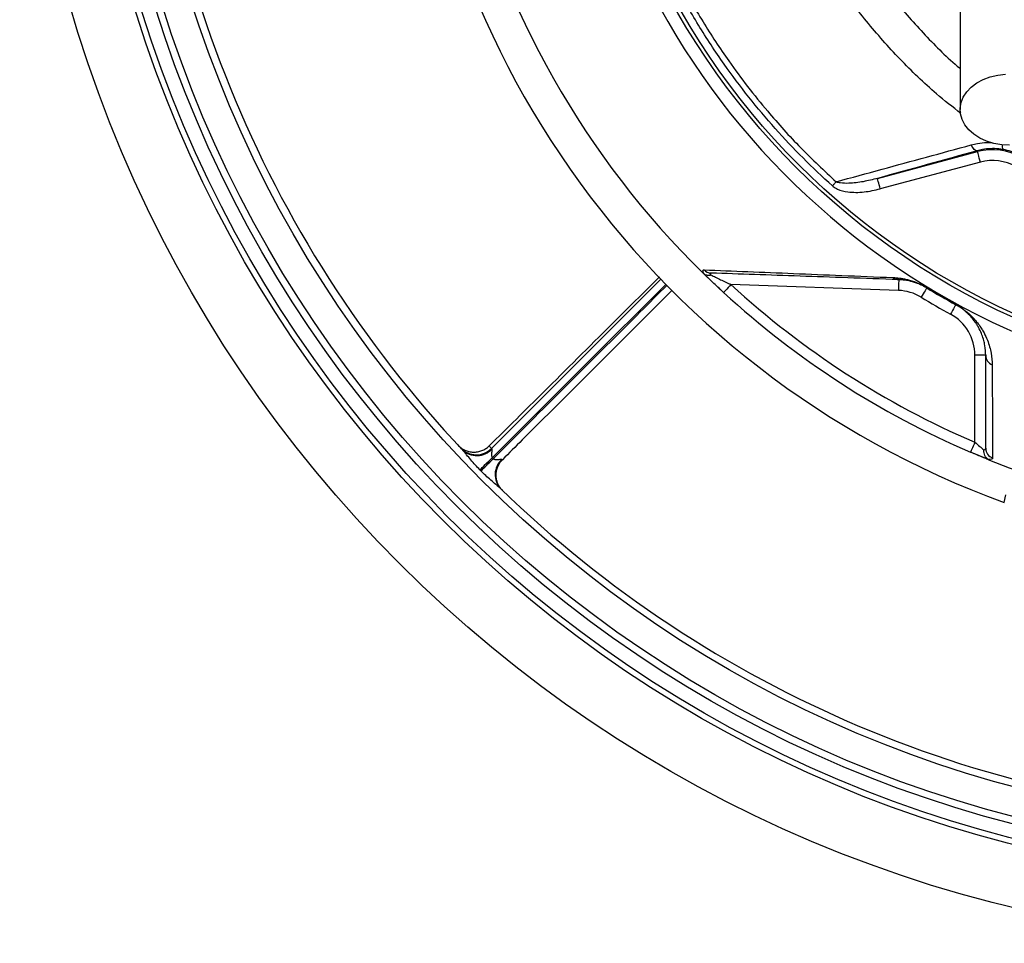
# Model space of a CAD drawing. Header units: millimetres. Extents: x 1997 to 3435, y 2451 to 3889.
# Tile 1 of 9: x 1997 to 2543, y 2451 to 2963. Entities that reach past the tile are written whole.
import ezdxf

# ---------------------------------------------------------------- set-up
doc = ezdxf.new("R2010")
doc.units = ezdxf.units.MM
doc.header["$LTSCALE"] = 2

msp = doc.modelspace()

# ---------------------------------------------------------------- linework, layer by layer
at = {"color": 7, "linetype": 'Continuous', "lineweight": 25}
for p, q in [((2473.14, 2874.93), (2528.65, 2889.81)), ((2528.53, 2890.28), (2528.65, 2889.81)), ((2530.21, 2884.02), (2474.69, 2869.14)), ((2484.76, 2812.81), (2391.92, 2816.05)), ((2527.18, 2728.6), (2527.18, 2776.82)), ((2533.18, 2776.82), (2527.18, 2776.82)), ((2534.66, 2718.99), (2524.81, 2723.09)), ((2265.27, 2701.8), (2265.21, 2701.87)), ((2543.5, 2695.2), (2544.35, 2699.44))]:
    msp.add_line(p, q, dxfattribs=at)
at = {"color": 7, "linetype": 'Continuous', "lineweight": 25, "flags": 128}
for points in [[(2546.46, 2893.34), (2542.05, 2893.6), (2537.75, 2894.36), (2533.68, 2895.6), (2529.94, 2897.3), (2526.63, 2899.41), (2523.83, 2901.87), (2521.62, 2904.62), (2520.05, 2907.59), (2519.16, 2910.71), (2518.98, 2913.88), (2519.52, 2917.04), (2520.75, 2920.09), (2522.65, 2922.96), (2525.16, 2925.58), (2528.23, 2927.87), (2531.76, 2929.78), (2535.68, 2931.25), (2539.88, 2932.26), (2544.25, 2932.77)], [(2528.53, 2890.28), (2528.13, 2890.26), (2527.71, 2890.38), (2527.27, 2890.62), (2526.83, 2891), (2526.39, 2891.49), (2525.96, 2892.08), (2525.55, 2892.77), (2525.18, 2893.53)], [(2530.21, 2884.02), (2529.91, 2885.13), (2529.62, 2886.21), (2529.35, 2887.2), (2529.12, 2888.08), (2528.92, 2888.8), (2528.78, 2889.34), (2528.69, 2889.68), (2528.65, 2889.81)], [(2448.17, 2870.78), (2448.44, 2871.08), (2448.71, 2871.38), (2448.98, 2871.68), (2449.25, 2871.97), (2449.51, 2872.26), (2449.76, 2872.54), (2450, 2872.82), (2450.24, 2873.08)], [(2474.69, 2869.14), (2474.39, 2870.26), (2474.1, 2871.33), (2473.83, 2872.33), (2473.6, 2873.2), (2473.41, 2873.92), (2473.26, 2874.46), (2473.17, 2874.81), (2473.14, 2874.93)], [(2387.86, 2811.63), (2384.77, 2814.49), (2376.34, 2822.56)], [(2484.97, 2818.8), (2484.97, 2818.69), (2484.96, 2818.35), (2484.94, 2817.79), (2484.91, 2817.05), (2484.88, 2816.14), (2484.84, 2815.1), (2484.81, 2813.98), (2484.76, 2812.81)], [(2391.92, 2816.05), (2391.13, 2815.19), (2390.37, 2814.36), (2389.67, 2813.59), (2389.05, 2812.92), (2388.55, 2812.37), (2388.17, 2811.96), (2387.94, 2811.71), (2387.86, 2811.63)], [(2500.47, 2814.17), (2500.41, 2814.07), (2500.23, 2813.78), (2499.95, 2813.31), (2499.56, 2812.67), (2499.09, 2811.89), (2498.55, 2811), (2497.96, 2810.04), (2497.36, 2809.04)], [(2500.55, 2814.3), (2500.53, 2814.27), (2500.52, 2814.24), (2500.5, 2814.22), (2500.49, 2814.2), (2500.48, 2814.19), (2500.48, 2814.18), (2500.47, 2814.17), (2500.47, 2814.17)], [(2516.56, 2804.88), (2516.5, 2804.78), (2516.34, 2804.48), (2516.07, 2804), (2515.71, 2803.34), (2515.27, 2802.55), (2514.78, 2801.64), (2514.23, 2800.65), (2513.67, 2799.62)], [(2516.63, 2805.02), (2516.61, 2804.99), (2516.6, 2804.96), (2516.58, 2804.94), (2516.57, 2804.92), (2516.57, 2804.9), (2516.56, 2804.89), (2516.56, 2804.89), (2516.56, 2804.88)], [(2527.18, 2728.6), (2526.72, 2727.53), (2526.27, 2726.49), (2525.86, 2725.54), (2525.5, 2724.7), (2525.21, 2724.02), (2524.99, 2723.51), (2524.86, 2723.19), (2524.81, 2723.09)], [(2252.66, 2713.29), (2253.29, 2713.91), (2254.01, 2714.61), (2254.81, 2715.4), (2255.67, 2716.25), (2256.6, 2717.16), (2257.57, 2718.11), (2258.56, 2719.09), (2259.58, 2720.09)], [(2253.24, 2712.7), (2253.87, 2713.32), (2254.58, 2714.03), (2255.38, 2714.81), (2256.25, 2715.67), (2257.17, 2716.58), (2258.14, 2717.53), (2259.13, 2718.52), (2260.15, 2719.51)]]:
    msp.add_lwpolyline(points, dxfattribs=at)
at = {"color": 8, "linetype": 'Continuous', "lineweight": 25, "flags": 128}
for points in [[(2259.13, 2725.19), (2308.62, 2774.66), (2353.21, 2819.24)], [(2355.9, 2816.36), (2311.43, 2771.91), (2259.58, 2720.09)]]:
    msp.add_lwpolyline(points, dxfattribs=at)
at = {"color": 7, "linetype": 'Continuous', "lineweight": 25}
for radius in [719, 685, 681.7, 674, 670, 654, 408, 406]:
    msp.add_circle((2716.46, 3169.7), radius, dxfattribs=at)
for centre, radius, start, end in [((2716.46, 3169.7), 505.04, 110.0275, 249.9725), ((2716.46, 3169.7), 415.28, 100.4364, 259.5636), ((2716.46, 3169.7), 650, 180.90513, 223.24417), ((2716.46, 3169.7), 486, 193.4126, 225.5852), ((2536.96, 2858.8), 32.1, 15, 105), ((2536.96, 2858.8), 26.1, 15, 105), ((2381.13, 2827.96), 5.52, 221.9581, 267.7201), ((2485.18, 2823.98), 5.18, 231.1748, 267.7707), ((2716.46, 3169.7), 480, 227.4582, 246.7751), ((2483.86, 2786.82), 26, 58.721, 88), ((2716.46, 3169.7), 416, 238.721, 241.279), ((2716.46, 3169.7), 415.85, 238.721, 241.279), ((2716.46, 3169.7), 486, 227.4582, 246.7751), ((2716.46, 3169.7), 422, 238.721, 241.279), ((2501.18, 2776.82), 26, 0, 61.279), ((2538.99, 2776.87), 5.81, 180.4502, 247.5658), ((2250.68, 2733.56), 11.89, 223.7058, 315.2778), ((2250.88, 2732.71), 11.48, 226.4747, 317.1682), ((2539.01, 2725.35), 5.83, 180.4741, 249.9722), ((2272.58, 2710.66), 11.46, 132.6789, 222.7299), ((2716.46, 3169.7), 486, 248.1183, 291.8817), ((2716.46, 3169.7), 650, 225.90513, 268.24417)]:
    msp.add_arc(centre, radius, start, end, dxfattribs=at)
at = {"color": 8, "linetype": 'Continuous', "lineweight": 25}
msp.add_arc((2545.55, 2892.97), 3.33, 169.6613, 217.2721, dxfattribs=at)
for points, knots in [([(2562.96, 3456.86), (2559.94, 3454.57), (2550.15, 3447.13), (2534.7, 3433.19), (2515.05, 3413.56), (2495.46, 3390.68), (2476.38, 3364.43), (2459.43, 3336.74), (2446.23, 3310.75), (2436.05, 3286.98), (2428.31, 3265.74), (2421.89, 3244.04), (2416.98, 3222), (2413.51, 3197.87), (2412.16, 3171.66), (2413.29, 3143.59), (2416.97, 3115.72), (2422.96, 3089.09), (2431.03, 3063.83), (2440.86, 3040), (2452.59, 3017.05), (2466.27, 2994.99), (2481.85, 2973.96), (2499.47, 2954.35), (2511.93, 2941.68), (2518.87, 2936.1), (2518.96, 2936.03)], [0, 0, 0, 0, 0.01898, 0.061566, 0.10401, 0.157985, 0.212135, 0.266293, 0.320279, 0.357895, 0.395642, 0.43339, 0.471053, 0.508598, 0.555279, 0.602162, 0.649055, 0.695752, 0.738613, 0.78162, 0.824628, 0.867489, 0.911367, 0.955403, 0.999437, 1, 1, 1, 1]), ([(2519.47, 2910.96), (2514.9, 2914.52), (2502.96, 2923.83), (2485.4, 2940.95), (2466.77, 2961.87), (2450.18, 2984.15), (2435.65, 3007.56), (2423.18, 3031.91), (2412.73, 3057.2), (2404.75, 3082.14), (2399.04, 3106.49), (2395.28, 3130.1), (2393.23, 3153.94), (2392.94, 3177.84), (2394.41, 3201.63), (2397.78, 3225.22), (2402.91, 3248.51), (2409.65, 3271.43), (2417.81, 3293.86), (2427.67, 3316.73), (2439.39, 3339.91), (2453.19, 3363.2), (2468.5, 3385.56), (2485.28, 3406.79), (2503.61, 3427.17), (2517.07, 3439.64), (2523.93, 3446.01)], [0, 0, 0, 0, 0.02836, 0.074122, 0.119887, 0.165487, 0.210019, 0.254703, 0.299388, 0.34392, 0.382793, 0.421826, 0.460907, 0.499928, 0.538792, 0.577595, 0.616524, 0.655534, 0.694534, 0.733398, 0.777457, 0.821666, 0.865921, 0.910118, 0.954167, 1, 1, 1, 1]), ([(2525.18, 2893.53), (2526.33, 2893.81), (2529.14, 2894.48), (2533.01, 2894.96), (2535.76, 2894.81), (2536.71, 2894.76)], [0, 0, 0, 0, 0.310911, 0.761228, 1, 1, 1, 1]), ([(2260.15, 2719.51), (2264.56, 2723.94), (2281.83, 2741.23), (2308.95, 2768.3), (2336.65, 2795.94), (2351.47, 2810.75), (2356.47, 2815.75)], [0, 0, 0, 0, 0.1376728, 0.5384193, 0.8441911, 1, 1, 1, 1])]:
    msp.add_open_spline(points, degree=3, knots=knots, dxfattribs=at)
at = {"color": 7, "linetype": 'Continuous', "lineweight": 25}
for points, knots in [([(2448.17, 2870.78), (2442.68, 2875.88), (2431.68, 2886.07), (2416.24, 2902.58), (2401.63, 2919.93), (2387.34, 2939.04), (2373.64, 2959.88), (2360.72, 2982.63), (2349.23, 3006.31), (2338.98, 3031.62), (2330.08, 3058.43), (2325.67, 3077.32), (2323.47, 3086.8)], [0, 0, 0, 0, 0.088677, 0.177354, 0.267166, 0.356979, 0.459493, 0.562006, 0.666289, 0.770572, 0.884985, 1, 1, 1, 1]), ([(2326.46, 3087.43), (2328.64, 3078.05), (2333.01, 3059.3), (2341.82, 3032.78), (2351.95, 3007.77), (2363.31, 2984.33), (2376.15, 2961.67), (2388.92, 2942.24), (2401.06, 2925.79), (2414.19, 2909.59), (2430.31, 2891.69), (2443.6, 2879.28), (2450.24, 2873.08)], [0, 0, 0, 0, 0.114719, 0.229438, 0.332727, 0.436237, 0.539746, 0.643034, 0.713194, 0.783353, 0.891677, 1, 1, 1, 1]), ([(2518.96, 3069.7), (2518.96, 3069.3), (2518.96, 3068.47), (2518.96, 3067.02), (2518.96, 3065.11), (2518.96, 3062.65), (2518.96, 3059.51), (2518.96, 3055.62), (2518.96, 3050.45), (2518.96, 3043.22), (2518.96, 3033.55), (2518.96, 3021.34), (2518.96, 3007.13), (2518.96, 2991.08), (2518.96, 2973.4), (2518.96, 2954.34), (2518.96, 2934.08), (2518.96, 2920.17), (2518.96, 2913.09)], [0, 0, 0, 0, 0.0455207, 0.0947169, 0.1476106, 0.2042748, 0.2514561, 0.3008578, 0.3524182, 0.4062132, 0.4702248, 0.5372899, 0.6071723, 0.679907, 0.7555866, 0.8341506, 0.9156093, 1, 1, 1, 1]), ([(2450.24, 2873.08), (2458.72, 2875.4), (2483.54, 2882.19), (2508.65, 2889.03), (2525.18, 2893.53)], [0, 0, 0, 0, 0.341528, 1, 1, 1, 1]), ([(2542.9, 2890.96), (2542.07, 2891.08), (2539.72, 2891.45), (2535.84, 2891.53), (2531.86, 2891.11), (2529.49, 2890.52), (2528.53, 2890.28)], [0, 0, 0, 0, 0.165193, 0.471821, 0.785553, 1, 1, 1, 1]), ([(2562.38, 2879.37), (2561.27, 2880.63), (2559.21, 2882.98), (2555.45, 2885.93), (2551.5, 2888.24), (2547.25, 2889.99), (2544.36, 2890.63), (2542.9, 2890.96)], [0, 0, 0, 0, 0.2203391, 0.4118442, 0.6103168, 0.8022109, 1, 1, 1, 1]), ([(2473.14, 2874.93), (2470.53, 2874.28), (2465.32, 2872.96), (2458.38, 2872.14), (2453.43, 2872.2), (2451.08, 2872.7), (2450.35, 2873.03), (2450.24, 2873.08)], [0, 0, 0, 0, 0.347308, 0.693974, 0.898539, 0.984207, 1, 1, 1, 1]), ([(2448.17, 2870.78), (2448.32, 2870.65), (2449.16, 2869.93), (2451.88, 2868.43), (2457.7, 2867.12), (2465.79, 2867.11), (2471.72, 2868.46), (2474.69, 2869.14)], [0, 0, 0, 0, 0.0206674, 0.1221624, 0.3354486, 0.6669526, 1, 1, 1, 1]), ([(2377.05, 2821.95), (2376.84, 2822.32), (2376.67, 2822.65), (2376.44, 2823.24), (2376.38, 2823.49), (2376.37, 2823.89), (2376.43, 2824.04), (2376.65, 2824.23), (2376.81, 2824.27), (2377.02, 2824.26)], [0, 0, 0, 0, 0.25, 0.25, 0.5, 0.5, 0.75, 0.75, 1, 1, 1, 1]), ([(2377.02, 2824.26), (2384.96, 2823.94), (2393.05, 2823.61), (2409.58, 2822.93), (2418.01, 2822.58), (2435.34, 2821.86), (2444.22, 2821.5), (2462.58, 2820.74), (2472.05, 2820.35), (2481.93, 2819.94)], [0, 0, 0, 0, 0.25, 0.25, 0.5, 0.5, 0.75, 0.75, 1, 1, 1, 1]), ([(2352.24, 2820.27), (2343.41, 2811.52), (2321.97, 2790.28), (2290.57, 2758.95), (2267.87, 2736.52), (2257.79, 2726.57)], [0, 0, 0, 0, 0.280354, 0.680679, 1, 1, 1, 1]), ([(2376.34, 2822.56), (2376.46, 2822.44), (2376.58, 2822.33), (2376.82, 2822.11), (2376.95, 2822.02), (2377.05, 2821.95)], [0, 0, 0, 0, 0.5, 0.5, 1, 1, 1, 1]), ([(2387.86, 2811.63), (2386.78, 2812.62), (2385.72, 2813.6), (2383.64, 2815.55), (2382.61, 2816.51), (2381.11, 2817.94), (2380.62, 2818.42), (2379.66, 2819.33), (2379.2, 2819.78), (2378.3, 2820.64), (2377.87, 2821.06), (2377.06, 2821.85), (2376.68, 2822.22), (2376.34, 2822.56)], [0, 0, 0, 0, 0.25, 0.25, 0.5, 0.5, 0.625, 0.625, 0.75, 0.75, 0.875, 0.875, 1, 1, 1, 1]), ([(2377.05, 2821.95), (2377.3, 2821.79), (2377.57, 2821.65), (2378.14, 2821.44), (2378.45, 2821.37), (2379.1, 2821.28), (2379.43, 2821.27), (2379.94, 2821.29), (2380.11, 2821.31), (2380.46, 2821.35), (2380.64, 2821.38), (2380.81, 2821.42)], [0, 0, 0, 0, 0.25, 0.25, 0.5, 0.5, 0.75, 0.75, 0.875, 0.875, 1, 1, 1, 1]), ([(2380.91, 2822.44), (2380.73, 2822.44), (2380.58, 2822.43), (2380.35, 2822.36), (2380.29, 2822.29), (2380.26, 2822.11), (2380.31, 2821.99), (2380.51, 2821.72), (2380.64, 2821.58), (2380.81, 2821.42)], [0, 0, 0, 0, 0.25, 0.25, 0.5, 0.5, 0.75, 0.75, 1, 1, 1, 1]), ([(2380.81, 2821.42), (2381.22, 2821.22), (2381.65, 2821.01), (2382.52, 2820.57), (2382.97, 2820.35), (2384.33, 2819.69), (2385.26, 2819.23), (2387.14, 2818.32), (2388.09, 2817.86), (2390, 2816.96), (2390.96, 2816.5), (2391.92, 2816.05)], [0, 0, 0, 0, 0.125, 0.125, 0.25, 0.25, 0.5, 0.5, 0.75, 0.75, 1, 1, 1, 1]), ([(2484.97, 2818.8), (2475.19, 2819.14), (2465.8, 2819.47), (2447.6, 2820.11), (2438.79, 2820.42), (2421.61, 2821.02), (2413.23, 2821.31), (2396.83, 2821.88), (2388.8, 2822.16), (2380.91, 2822.44)], [0, 0, 0, 0, 0.25, 0.25, 0.5, 0.5, 0.75, 0.75, 1, 1, 1, 1]), ([(2481.93, 2819.94), (2482.99, 2819.9), (2484.1, 2819.81), (2486.51, 2819.5), (2487.8, 2819.28), (2489.96, 2818.77), (2490.72, 2818.57), (2492.35, 2818.07), (2493.22, 2817.79), (2494.63, 2817.25), (2495.12, 2817.05), (2496.12, 2816.62), (2496.64, 2816.39), (2497.71, 2815.88), (2498.28, 2815.59), (2499.41, 2814.98), (2499.98, 2814.65), (2500.55, 2814.3)], [0, 0, 0, 0, 0.25, 0.25, 0.5, 0.5, 0.625, 0.625, 0.75, 0.75, 0.8125, 0.8125, 0.875, 0.875, 0.9375, 0.9375, 1, 1, 1, 1]), ([(2500.47, 2814.17), (2499.94, 2814.49), (2499.41, 2814.79), (2498.64, 2815.21), (2498.38, 2815.34), (2497.88, 2815.59), (2497.64, 2815.7), (2496.93, 2816.03), (2496.48, 2816.23), (2495.62, 2816.58), (2495.21, 2816.74), (2494.04, 2817.17), (2493.33, 2817.39), (2492.01, 2817.77), (2491.4, 2817.93), (2489.66, 2818.31), (2488.63, 2818.48), (2486.71, 2818.71), (2485.82, 2818.77), (2484.97, 2818.8)], [0, 0, 0, 0, 0.0625, 0.0625, 0.09375, 0.09375, 0.125, 0.125, 0.1875, 0.1875, 0.25, 0.25, 0.375, 0.375, 0.5, 0.5, 0.75, 0.75, 1, 1, 1, 1]), ([(2359.2, 2812.84), (2354.21, 2807.85), (2339.41, 2793.06), (2311.72, 2765.43), (2285.35, 2739.11), (2268.83, 2722.57), (2265.16, 2718.9)], [0, 0, 0, 0, 0.159108, 0.472336, 0.882844, 1, 1, 1, 1]), ([(2533.18, 2776.82), (2533.18, 2778.56), (2533.04, 2780.35), (2532.56, 2783.17), (2532.35, 2784.13), (2531.82, 2786.1), (2531.5, 2787.11), (2530.7, 2789.21), (2530.23, 2790.3), (2529.35, 2792), (2529.03, 2792.59), (2528.32, 2793.79), (2527.93, 2794.4), (2527.04, 2795.68), (2526.55, 2796.34), (2525.42, 2797.72), (2524.79, 2798.45), (2523.63, 2799.63), (2523.21, 2800.04), (2522.27, 2800.89), (2521.76, 2801.33), (2520.88, 2802.04), (2520.56, 2802.29), (2519.89, 2802.79), (2519.53, 2803.04), (2518.76, 2803.56), (2518.35, 2803.83), (2517.48, 2804.36), (2517.02, 2804.63), (2516.56, 2804.88)], [0, 0, 0, 0, 0.25, 0.25, 0.375, 0.375, 0.5, 0.5, 0.625, 0.625, 0.6875, 0.6875, 0.75, 0.75, 0.8125, 0.8125, 0.875, 0.875, 0.90625, 0.90625, 0.9375, 0.9375, 0.953125, 0.953125, 0.96875, 0.96875, 0.984375, 0.984375, 1, 1, 1, 1]), ([(2516.63, 2805.02), (2517.11, 2804.75), (2517.58, 2804.48), (2518.49, 2803.93), (2518.94, 2803.65), (2520.22, 2802.81), (2520.98, 2802.26), (2522.38, 2801.18), (2523, 2800.67), (2524.14, 2799.67), (2524.66, 2799.19), (2525.63, 2798.25), (2526.07, 2797.79), (2526.89, 2796.91), (2527.27, 2796.48), (2528.33, 2795.23), (2528.95, 2794.43), (2530.07, 2792.88), (2530.56, 2792.14), (2531.47, 2790.68), (2531.88, 2789.97), (2532.99, 2787.89), (2533.59, 2786.57), (2534.6, 2784.02), (2535.01, 2782.78), (2535.69, 2780.38), (2535.95, 2779.22), (2536.58, 2775.79), (2536.76, 2773.6), (2536.77, 2771.49)], [0, 0, 0, 0, 0.015625, 0.015625, 0.03125, 0.03125, 0.0625, 0.0625, 0.09375, 0.09375, 0.125, 0.125, 0.15625, 0.15625, 0.1875, 0.1875, 0.25, 0.25, 0.3125, 0.3125, 0.375, 0.375, 0.5, 0.5, 0.625, 0.625, 0.75, 0.75, 1, 1, 1, 1]), ([(2240.43, 2727.1), (2240.99, 2726.51), (2241.59, 2725.98), (2242.56, 2725.27), (2242.9, 2725.05), (2243.6, 2724.64), (2243.96, 2724.45), (2245.06, 2723.94), (2245.82, 2723.68), (2247.39, 2723.3), (2248.2, 2723.19), (2249.81, 2723.14), (2250.61, 2723.19), (2251.81, 2723.39), (2252.21, 2723.47), (2252.99, 2723.69), (2253.75, 2723.94), (2254.49, 2724.26), (2255.2, 2724.63), (2255.56, 2724.83), (2256.58, 2725.49), (2257.21, 2726), (2257.79, 2726.57)], [0, 0, 0, 0, 0.125, 0.125, 0.1875, 0.1875, 0.25, 0.25, 0.375, 0.375, 0.5, 0.5, 0.625, 0.625, 0.6875, 0.6875, 0.75, 0.8125, 0.8125, 0.875, 0.875, 1, 1, 1, 1]), ([(2259.3, 2724.9), (2259.36, 2724.81), (2259.37, 2724.67), (2259.37, 2724.34), (2259.36, 2724.15), (2259.29, 2723.56), (2259.22, 2723.15), (2259.12, 2722.28), (2259.08, 2721.83), (2259.13, 2721.15), (2259.16, 2720.92), (2259.3, 2720.48), (2259.41, 2720.27), (2259.58, 2720.09)], [0, 0, 0, 0, 0.125, 0.125, 0.25, 0.25, 0.5, 0.5, 0.75, 0.75, 0.875, 0.875, 1, 1, 1, 1]), ([(2527.18, 2728.6), (2528.09, 2727.82), (2529.01, 2727.04), (2530.31, 2725.97), (2530.72, 2725.62), (2531.49, 2725), (2531.85, 2724.71), (2532.16, 2724.46)], [0, 0, 0, 0, 0.5, 0.5, 0.75, 0.75, 1, 1, 1, 1]), ([(2532.16, 2724.46), (2532.33, 2724.45), (2532.48, 2724.46), (2532.74, 2724.53), (2532.85, 2724.58), (2533.1, 2724.81), (2533.18, 2725.03), (2533.18, 2725.3)], [0, 0, 0, 0, 0.25, 0.25, 0.5, 0.5, 1, 1, 1, 1]), ([(2252.66, 2713.29), (2251.79, 2714.18), (2250.93, 2715.1), (2249.26, 2716.95), (2248.44, 2717.89), (2246.84, 2719.79), (2246.06, 2720.74), (2244.89, 2722.15), (2244.51, 2722.62), (2243.74, 2723.53), (2243.36, 2723.97), (2242.98, 2724.38)], [0, 0, 0, 0, 0.25, 0.25, 0.5, 0.5, 0.75, 0.75, 0.875, 0.875, 1, 1, 1, 1]), ([(2259.58, 2720.09), (2259.69, 2719.98), (2259.8, 2719.87), (2259.91, 2719.75), (2259.99, 2719.67), (2260.07, 2719.59), (2260.15, 2719.51)], [0, 0, 0, 0, 0.0002366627, 0.0002366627, 0.0002366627, 0.0004053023, 0.0004053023, 0.0004053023, 0.0004053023]), ([(2260.15, 2719.51), (2260.31, 2719.34), (2260.51, 2719.22), (2260.94, 2719.06), (2261.16, 2719.02), (2261.83, 2718.95), (2262.26, 2718.98), (2263.11, 2719.06), (2263.52, 2719.12), (2264.08, 2719.17), (2264.26, 2719.18), (2264.59, 2719.17), (2264.73, 2719.15), (2264.81, 2719.08)], [0, 0, 0, 0, 0.125, 0.125, 0.25, 0.25, 0.5, 0.5, 0.75, 0.75, 0.875, 0.875, 1, 1, 1, 1]), ([(2535.33, 2718.72), (2535.06, 2718.83), (2534.75, 2718.95), (2534.07, 2719.23), (2533.71, 2719.37), (2532.94, 2719.69), (2532.53, 2719.85), (2531.68, 2720.2), (2531.24, 2720.39), (2529.85, 2720.96), (2528.89, 2721.36), (2527.38, 2721.99), (2526.87, 2722.21), (2525.84, 2722.65), (2525.33, 2722.87), (2524.81, 2723.09)], [0, 0, 0, 0, 0.125, 0.125, 0.25, 0.25, 0.375, 0.375, 0.5, 0.5, 0.75, 0.75, 0.875, 0.875, 1, 1, 1, 1]), ([(2534.63, 2719.05), (2534.22, 2719.29), (2533.86, 2719.6), (2533.37, 2720.16), (2533.22, 2720.37), (2532.94, 2720.8), (2532.82, 2721.02), (2532.5, 2721.73), (2532.34, 2722.25), (2532.2, 2723.06), (2532.17, 2723.33), (2532.14, 2723.89), (2532.14, 2724.18), (2532.16, 2724.46)], [0, 0, 0, 0, 0.25, 0.25, 0.375, 0.375, 0.5, 0.5, 0.75, 0.75, 0.875, 0.875, 1, 1, 1, 1]), ([(2537.01, 2719.87), (2537.01, 2719.56), (2536.82, 2719.33), (2536, 2719.04), (2535.41, 2719), (2534.63, 2719.05)], [0, 0, 0, 0, 0.5, 0.5, 1, 1, 1, 1]), ([(2265.21, 2701.87), (2265.18, 2701.9), (2264.88, 2702.2), (2264.21, 2702.95), (2263.12, 2704.5), (2262.19, 2706.57), (2261.67, 2708.94), (2261.61, 2711.23), (2261.95, 2713.47), (2262.55, 2714.85), (2262.83, 2715.5)], [0, 0, 0, 0, 0.0081714, 0.0856664, 0.2044094, 0.3930516, 0.54422, 0.6934519, 0.8573963, 1, 1, 1, 1]), ([(2262.83, 2715.5), (2262.88, 2715.63), (2263.24, 2716.58), (2264.04, 2717.75), (2264.95, 2718.57), (2265.22, 2718.82)], [0, 0, 0, 0, 0.105831, 0.735543, 1, 1, 1, 1]), ([(2264.81, 2719.08), (2264.94, 2718.99), (2265.03, 2718.93), (2265.15, 2718.86), (2265.18, 2718.87), (2265.16, 2718.9)], [0, 0, 0, 0, 0.5, 0.5, 1, 1, 1, 1]), ([(2253.24, 2712.7), (2253.16, 2712.79), (2253.08, 2712.87), (2253, 2712.95), (2252.89, 2713.06), (2252.78, 2713.18), (2252.66, 2713.29)], [0, 0, 0, 0, 0.000171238, 0.000171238, 0.000171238, 0.0004115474, 0.0004115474, 0.0004115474, 0.0004115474]), ([(2264.16, 2702.88), (2263.76, 2703.27), (2263.32, 2703.66), (2262.42, 2704.44), (2261.96, 2704.83), (2260.58, 2706.01), (2259.63, 2706.8), (2257.77, 2708.43), (2256.84, 2709.25), (2255.01, 2710.95), (2254.12, 2711.82), (2253.24, 2712.7)], [0, 0, 0, 0, 0.125, 0.125, 0.25, 0.25, 0.5, 0.5, 0.75, 0.75, 1, 1, 1, 1])]:
    msp.add_open_spline(points, degree=3, knots=knots, dxfattribs=at)
for points in [[(2528.53, 2890.28), (2509.94, 2885.14), (2491.5, 2880.03), (2473.14, 2874.93)], [(2533.18, 2725.3), (2533.18, 2742.33), (2533.18, 2759.49), (2533.18, 2776.82)], [(2536.77, 2771.49), (2536.86, 2754.12), (2536.94, 2736.93), (2537.01, 2719.87)], [(2257.79, 2726.57), (2258.23, 2726.11), (2258.68, 2725.65), (2259.13, 2725.19)], [(2259.13, 2725.19), (2259.16, 2725.12), (2259.22, 2725.03), (2259.3, 2724.9)], [(2534.63, 2719.05), (2534.83, 2718.93), (2535.08, 2718.82), (2535.33, 2718.72)]]:
    msp.add_open_spline(points, degree=3, dxfattribs=at)

doc.saveas('drawing.dxf')
